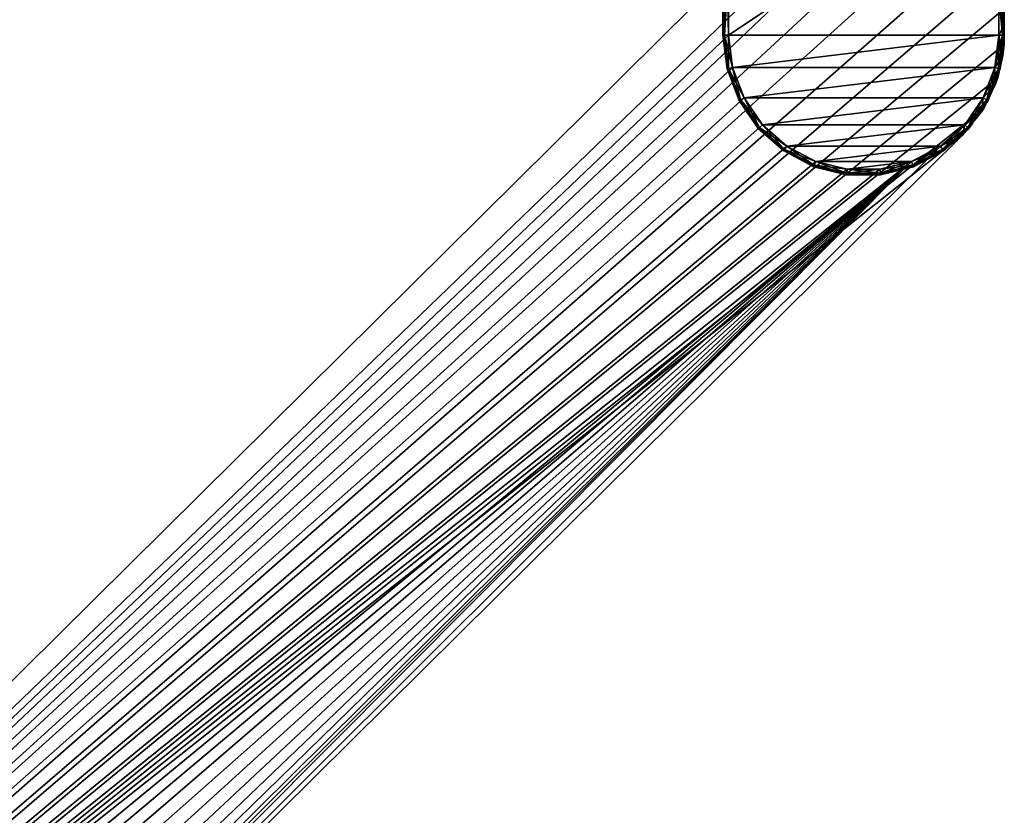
# Model space of a CAD drawing. Header units: metres. Extents: x 0 to 967, y -215 to 49.
# Tile 7 of 10: x 104 to 191, y -100 to -29. Entities that reach past the tile are written whole.
import ezdxf

# ---------------------------------------------------------------- set-up
doc = ezdxf.new("R2010")
doc.units = ezdxf.units.M

msp = doc.modelspace()

# ---------------------------------------------------------------- linework, layer by layer
at = {"layer": 'Y2A97L01'}
for points in [[(166.349472, -30.5, 1986.5), (166.349472, -30.5, 1991.5), (166.349472, -14.5, 1986.5)], [(166.349472, -30.5, 1991.5), (166.349472, -14.5, 1991.5), (166.349472, -14.5, 1986.5)], [(166.495911, -14.5, 1986.146484), (166.495911, -30.5, 1986.146484), (166.349472, -14.5, 1986.5)], [(166.495911, -30.5, 1986.146484), (166.349472, -30.5, 1986.5), (166.349472, -14.5, 1986.5)], [(166.495911, -30.5, 1991.853516), (166.495911, -14.5, 1991.853516), (166.349472, -30.5, 1991.5)], [(166.495911, -14.5, 1991.853516), (166.349472, -14.5, 1991.5), (166.349472, -30.5, 1991.5)], [(166.849472, -14.5, 1986), (166.849472, -30.5, 1986), (166.495911, -14.5, 1986.146484)], [(166.849472, -30.5, 1986), (166.495911, -30.5, 1986.146484), (166.495911, -14.5, 1986.146484)], [(166.849472, -24.792381, 1992), (166.495911, -14.5, 1991.853516), (166.495911, -30.5, 1991.853516)], [(190.849472, -30.5, 1986), (166.849472, -30.5, 1986), (190.849472, -14.5, 1986)], [(166.849472, -30.5, 1986), (166.849472, -14.5, 1986), (190.849472, -14.5, 1986)], [(191.203018, -14.5, 1986.146484), (191.203018, -30.5, 1986.146484), (190.849472, -14.5, 1986)], [(191.203018, -30.5, 1986.146484), (190.849472, -30.5, 1986), (190.849472, -14.5, 1986)], [(191.203018, -30.5, 1991.853516), (191.203018, -14.5, 1991.853516), (190.849472, -27, 1992)], [(191.349472, -14.5, 1986.5), (191.349472, -30.5, 1986.5), (191.203018, -14.5, 1986.146484)], [(191.349472, -30.5, 1986.5), (191.203018, -30.5, 1986.146484), (191.203018, -14.5, 1986.146484)], [(191.349472, -30.5, 1991.5), (191.349472, -14.5, 1991.5), (191.203018, -30.5, 1991.853516)], [(191.349472, -14.5, 1991.5), (191.203018, -14.5, 1991.853516), (191.203018, -30.5, 1991.853516)], [(191.349472, -30.5, 1986.5), (191.349472, -14.5, 1986.5), (191.349472, -30.5, 1991.5)], [(191.349472, -14.5, 1986.5), (191.349472, -14.5, 1991.5), (191.349472, -30.5, 1991.5)], [(178.153732, -18.019377, 1998), (10.203054, -179.964493, 1998), (181.160767, -18.215542, 1998)], [(10.203054, -179.964493, 1998), (178.153732, -18.019377, 1998), (170.052521, -21.619474, 1998)], [(181.160767, -18.215542, 1998), (10.203054, -179.964493, 1998), (184.033463, -19.125635, 1998)], [(184.033463, -19.125635, 1998), (10.203054, -179.964493, 1998), (186.604889, -20.696764, 1998)], [(186.604889, -20.696764, 1998), (10.203054, -179.964493, 1998), (188.725601, -22.837624, 1998)], [(170.052521, -21.619474, 1998), (170.052521, -21.619474, 1992), (10.203054, -179.964493, 1998)], [(170.052521, -21.619474, 1992), (166.849472, -24.792381, 1992), (10.203054, -179.964493, 1998)], [(188.725601, -22.837624, 1998), (10.203054, -179.964493, 1998), (190.272339, -25.42379, 1998)], [(10.203054, -179.964493, 1998), (166.849472, -24.792381, 1992), (13.352166, -176.845032, 1992)], [(166.849472, -30.5, 1992), (13.352166, -176.845032, 1992), (166.849472, -24.792381, 1992)], [(166.849472, -30.5, 1992), (166.849472, -24.792381, 1992), (166.495911, -30.5, 1991.853516)], [(190.272339, -25.42379, 1998), (10.203054, -179.964493, 1998), (191.155228, -28.30497, 1998)], [(190.849472, -27, 1992), (191.155228, -28.30497, 1998), (191.319717, -29.63806, 1992)], [(190.849472, -30.5, 1992), (191.203018, -30.5, 1991.853516), (190.849472, -27, 1992)], [(190.849472, -27, 1992), (191.319717, -29.63806, 1992), (190.849472, -30.5, 1992)], [(191.155228, -28.30497, 1998), (10.203054, -179.964493, 1998), (191.322952, -31.313715, 1998)], [(191.155228, -28.30497, 1998), (191.322952, -31.313715, 1998), (191.319717, -29.63806, 1992)], [(191.319717, -29.63806, 1992), (191.216888, -32.315727, 1992), (190.849472, -30.5, 1992)], [(191.319717, -29.63806, 1992), (191.322952, -31.313715, 1998), (191.216888, -32.315727, 1992)], [(167.198166, -33.371788, 1992), (13.352166, -176.845032, 1992), (166.849472, -30.5, 1992)], [(166.712692, -33.491447, 1986.5), (166.712692, -33.491447, 1991.5), (166.349472, -30.5, 1986.5)], [(166.712692, -33.491447, 1991.5), (166.349472, -30.5, 1991.5), (166.349472, -30.5, 1986.5)], [(166.495911, -30.5, 1986.146484), (166.854889, -33.456398, 1986.146484), (166.349472, -30.5, 1986.5)], [(166.854889, -33.456398, 1986.146484), (166.712692, -33.491447, 1986.5), (166.349472, -30.5, 1986.5)], [(166.495911, -30.5, 1991.853516), (166.349472, -30.5, 1991.5), (166.712692, -33.491447, 1991.5)], [(166.849472, -30.5, 1986), (167.198166, -33.371788, 1986), (166.495911, -30.5, 1986.146484)], [(167.198166, -33.371788, 1986), (166.854889, -33.456398, 1986.146484), (166.495911, -30.5, 1986.146484)], [(166.849472, -30.5, 1992), (166.495911, -30.5, 1991.853516), (166.854889, -33.456398, 1991.853516)], [(166.854889, -33.456398, 1991.853516), (166.495911, -30.5, 1991.853516), (166.712692, -33.491447, 1991.5)], [(167.198166, -33.371788, 1986), (166.849472, -30.5, 1986), (190.849472, -30.5, 1986)], [(167.198166, -33.371788, 1992), (166.849472, -30.5, 1992), (166.854889, -33.456398, 1991.853516)], [(190.500778, -33.371788, 1986), (167.198166, -33.371788, 1986), (190.849472, -30.5, 1986)], [(190.500778, -33.371788, 1986), (190.849472, -30.5, 1986), (190.844055, -33.456398, 1986.146484)], [(190.849472, -30.5, 1992), (190.500778, -33.371788, 1992), (191.203018, -30.5, 1991.853516)], [(190.500778, -33.371788, 1992), (190.844055, -33.456398, 1991.853516), (191.203018, -30.5, 1991.853516)], [(190.849472, -30.5, 1992), (191.216888, -32.315727, 1992), (190.500778, -33.371788, 1992)], [(190.849472, -30.5, 1986), (191.203018, -30.5, 1986.146484), (190.844055, -33.456398, 1986.146484)], [(190.844055, -33.456398, 1986.146484), (191.203018, -30.5, 1986.146484), (190.986237, -33.491447, 1986.5)], [(191.203018, -30.5, 1991.853516), (190.844055, -33.456398, 1991.853516), (191.349472, -30.5, 1991.5)], [(190.844055, -33.456398, 1991.853516), (190.986237, -33.491447, 1991.5), (191.349472, -30.5, 1991.5)], [(191.349472, -30.5, 1986.5), (191.349472, -30.5, 1991.5), (190.986237, -33.491447, 1986.5)], [(191.349472, -30.5, 1991.5), (190.986237, -33.491447, 1991.5), (190.986237, -33.491447, 1986.5)], [(191.203018, -30.5, 1986.146484), (191.349472, -30.5, 1986.5), (190.986237, -33.491447, 1986.5)], [(191.322952, -31.313715, 1998), (10.203054, -179.964493, 1998), (190.765762, -34.275169, 1998)], [(191.322952, -31.313715, 1998), (190.765762, -34.275169, 1998), (191.216888, -32.315727, 1992)], [(191.216888, -32.315727, 1992), (190.545715, -34.909954, 1992), (190.500778, -33.371788, 1992)], [(191.216888, -32.315727, 1992), (190.765762, -34.275169, 1998), (190.545715, -34.909954, 1992)], [(168.223999, -36.076679, 1992), (13.352166, -176.845032, 1992), (167.198166, -33.371788, 1992)], [(166.854889, -33.456398, 1986.146484), (167.910934, -36.240982, 1986.146484), (166.712692, -33.491447, 1986.5)], [(166.854889, -33.456398, 1991.853516), (166.712692, -33.491447, 1991.5), (167.781265, -36.30904, 1991.5)], [(167.781265, -36.30904, 1986.5), (167.781265, -36.30904, 1991.5), (166.712692, -33.491447, 1986.5)], [(167.781265, -36.30904, 1991.5), (166.712692, -33.491447, 1991.5), (166.712692, -33.491447, 1986.5)], [(167.910934, -36.240982, 1986.146484), (167.781265, -36.30904, 1986.5), (166.712692, -33.491447, 1986.5)], [(167.198166, -33.371788, 1986), (168.223999, -36.076679, 1986), (166.854889, -33.456398, 1986.146484)], [(167.198166, -33.371788, 1992), (166.854889, -33.456398, 1991.853516), (167.910934, -36.240982, 1991.853516)], [(168.223999, -36.076679, 1986), (167.910934, -36.240982, 1986.146484), (166.854889, -33.456398, 1986.146484)], [(167.910934, -36.240982, 1991.853516), (166.854889, -33.456398, 1991.853516), (167.781265, -36.30904, 1991.5)], [(168.223999, -36.076679, 1986), (167.198166, -33.371788, 1986), (190.500778, -33.371788, 1986)], [(168.223999, -36.076679, 1992), (167.198166, -33.371788, 1992), (167.910934, -36.240982, 1991.853516)], [(189.474945, -36.076679, 1986), (168.223999, -36.076679, 1986), (190.500778, -33.371788, 1986)], [(189.474945, -36.076679, 1986), (190.500778, -33.371788, 1986), (189.787994, -36.240982, 1986.146484)], [(190.500778, -33.371788, 1992), (189.474945, -36.076679, 1992), (190.844055, -33.456398, 1991.853516)], [(190.500778, -33.371788, 1992), (190.545715, -34.909954, 1992), (189.474945, -36.076679, 1992)], [(189.474945, -36.076679, 1992), (189.787994, -36.240982, 1991.853516), (190.844055, -33.456398, 1991.853516)], [(190.500778, -33.371788, 1986), (190.844055, -33.456398, 1986.146484), (189.787994, -36.240982, 1986.146484)], [(189.787994, -36.240982, 1986.146484), (190.844055, -33.456398, 1986.146484), (189.917664, -36.30904, 1986.5)], [(190.844055, -33.456398, 1991.853516), (189.787994, -36.240982, 1991.853516), (190.986237, -33.491447, 1991.5)], [(189.787994, -36.240982, 1991.853516), (189.917664, -36.30904, 1991.5), (190.986237, -33.491447, 1991.5)], [(190.844055, -33.456398, 1986.146484), (190.986237, -33.491447, 1986.5), (189.917664, -36.30904, 1986.5)], [(190.986237, -33.491447, 1986.5), (190.986237, -33.491447, 1991.5), (189.917664, -36.30904, 1986.5)], [(190.986237, -33.491447, 1991.5), (189.917664, -36.30904, 1991.5), (189.917664, -36.30904, 1986.5)], [(190.765762, -34.275169, 1998), (10.203054, -179.964493, 1998), (189.516037, -37.017227, 1998)], [(189.516037, -37.017227, 1998), (189.337051, -37.301525, 1992), (190.545715, -34.909954, 1992)], [(190.545715, -34.909954, 1992), (189.337051, -37.301525, 1992), (189.474945, -36.076679, 1992)], [(190.765762, -34.275169, 1998), (189.516037, -37.017227, 1998), (190.545715, -34.909954, 1992)], [(169.86734, -38.457474, 1992), (13.352166, -176.845032, 1992), (168.223999, -36.076679, 1992)], [(167.910934, -36.240982, 1986.146484), (169.602707, -38.691921, 1986.146484), (167.781265, -36.30904, 1986.5)], [(167.910934, -36.240982, 1991.853516), (167.781265, -36.30904, 1991.5), (169.493088, -38.789032, 1991.5)], [(169.493088, -38.789032, 1986.5), (169.493088, -38.789032, 1991.5), (167.781265, -36.30904, 1986.5)], [(169.493088, -38.789032, 1991.5), (167.781265, -36.30904, 1991.5), (167.781265, -36.30904, 1986.5)], [(169.602707, -38.691921, 1986.146484), (169.493088, -38.789032, 1986.5), (167.781265, -36.30904, 1986.5)], [(168.223999, -36.076679, 1986), (169.86734, -38.457474, 1986), (167.910934, -36.240982, 1986.146484)], [(168.223999, -36.076679, 1992), (167.910934, -36.240982, 1991.853516), (169.602707, -38.691921, 1991.853516)], [(169.86734, -38.457474, 1986), (169.602707, -38.691921, 1986.146484), (167.910934, -36.240982, 1986.146484)], [(169.602707, -38.691921, 1991.853516), (167.910934, -36.240982, 1991.853516), (169.493088, -38.789032, 1991.5)], [(169.86734, -38.457474, 1986), (168.223999, -36.076679, 1986), (189.474945, -36.076679, 1986)], [(169.86734, -38.457474, 1992), (168.223999, -36.076679, 1992), (169.602707, -38.691921, 1991.853516)], [(187.831604, -38.457474, 1986), (169.86734, -38.457474, 1986), (189.474945, -36.076679, 1986)], [(187.831604, -38.457474, 1986), (189.474945, -36.076679, 1986), (188.096237, -38.691921, 1986.146484)], [(189.474945, -36.076679, 1992), (187.831604, -38.457474, 1992), (189.787994, -36.240982, 1991.853516)], [(189.474945, -36.076679, 1992), (189.337051, -37.301525, 1992), (187.831604, -38.457474, 1992)], [(187.831604, -38.457474, 1992), (188.096237, -38.691921, 1991.853516), (189.787994, -36.240982, 1991.853516)], [(189.474945, -36.076679, 1986), (189.787994, -36.240982, 1986.146484), (188.096237, -38.691921, 1986.146484)], [(188.096237, -38.691921, 1986.146484), (189.787994, -36.240982, 1986.146484), (188.205856, -38.789032, 1986.5)], [(189.787994, -36.240982, 1991.853516), (188.096237, -38.691921, 1991.853516), (189.917664, -36.30904, 1991.5)], [(188.096237, -38.691921, 1991.853516), (188.205856, -38.789032, 1991.5), (189.917664, -36.30904, 1991.5)], [(189.787994, -36.240982, 1986.146484), (189.917664, -36.30904, 1986.5), (188.205856, -38.789032, 1986.5)], [(189.917664, -36.30904, 1986.5), (189.917664, -36.30904, 1991.5), (188.205856, -38.789032, 1986.5)], [(189.917664, -36.30904, 1991.5), (188.205856, -38.789032, 1991.5), (188.205856, -38.789032, 1986.5)], [(189.516037, -37.017227, 1998), (10.203054, -179.964493, 1998), (187.646408, -39.380527, 1998)], [(187.646408, -39.380527, 1998), (187.646408, -39.380527, 1992), (189.516037, -37.017227, 1998)], [(187.646408, -39.380527, 1992), (189.337051, -37.301525, 1992), (189.516037, -37.017227, 1998)], [(189.337051, -37.301525, 1992), (187.646408, -39.380527, 1992), (187.831604, -38.457474, 1992)], [(172.0327, -40.375805, 1992), (13.352166, -176.845032, 1992), (169.86734, -38.457474, 1992)], [(169.86734, -38.457474, 1986), (172.0327, -40.375805, 1986), (169.602707, -38.691921, 1986.146484)], [(169.86734, -38.457474, 1992), (169.602707, -38.691921, 1991.853516), (171.831848, -40.666775, 1991.853516)], [(172.0327, -40.375805, 1986), (169.86734, -38.457474, 1986), (187.831604, -38.457474, 1986)], [(172.0327, -40.375805, 1992), (169.86734, -38.457474, 1992), (171.831848, -40.666775, 1991.853516)], [(185.666245, -40.375805, 1986), (172.0327, -40.375805, 1986), (187.831604, -38.457474, 1986)], [(185.666245, -40.375805, 1986), (187.831604, -38.457474, 1986), (185.867081, -40.666775, 1986.146484)], [(187.831604, -38.457474, 1992), (185.666245, -40.375805, 1992), (188.096237, -38.691921, 1991.853516)], [(187.831604, -38.457474, 1992), (187.646408, -39.380527, 1992), (185.666245, -40.375805, 1992)], [(187.831604, -38.457474, 1986), (188.096237, -38.691921, 1986.146484), (185.867081, -40.666775, 1986.146484)], [(169.602707, -38.691921, 1986.146484), (171.831848, -40.666775, 1986.146484), (169.493088, -38.789032, 1986.5)], [(169.602707, -38.691921, 1991.853516), (169.493088, -38.789032, 1991.5), (171.748657, -40.7873, 1991.5)], [(171.748657, -40.7873, 1986.5), (171.748657, -40.7873, 1991.5), (169.493088, -38.789032, 1986.5)], [(171.748657, -40.7873, 1991.5), (169.493088, -38.789032, 1991.5), (169.493088, -38.789032, 1986.5)], [(171.831848, -40.666775, 1986.146484), (171.748657, -40.7873, 1986.5), (169.493088, -38.789032, 1986.5)], [(172.0327, -40.375805, 1986), (171.831848, -40.666775, 1986.146484), (169.602707, -38.691921, 1986.146484)], [(171.831848, -40.666775, 1991.853516), (169.602707, -38.691921, 1991.853516), (171.748657, -40.7873, 1991.5)], [(185.666245, -40.375805, 1992), (185.867081, -40.666775, 1991.853516), (188.096237, -38.691921, 1991.853516)], [(185.867081, -40.666775, 1986.146484), (188.096237, -38.691921, 1986.146484), (185.950272, -40.7873, 1986.5)], [(188.096237, -38.691921, 1991.853516), (185.867081, -40.666775, 1991.853516), (188.205856, -38.789032, 1991.5)], [(185.867081, -40.666775, 1991.853516), (185.950272, -40.7873, 1991.5), (188.205856, -38.789032, 1991.5)], [(188.096237, -38.691921, 1986.146484), (188.205856, -38.789032, 1986.5), (185.950272, -40.7873, 1986.5)], [(188.205856, -38.789032, 1986.5), (188.205856, -38.789032, 1991.5), (185.950272, -40.7873, 1986.5)], [(188.205856, -38.789032, 1991.5), (185.950272, -40.7873, 1991.5), (185.950272, -40.7873, 1986.5)], [(187.646408, -39.380527, 1998), (10.203054, -179.964493, 1998), (27.796946, -197.725555, 1998)], [(187.646408, -39.380527, 1992), (187.646408, -39.380527, 1998), (27.796946, -197.725555, 1992)], [(187.646408, -39.380527, 1998), (27.796946, -197.725555, 1998), (27.796946, -197.725555, 1992)], [(27.796946, -197.725555, 1992), (185.666245, -40.375805, 1992), (187.646408, -39.380527, 1992)], [(174.594208, -41.720196, 1992), (13.352166, -176.845032, 1992), (172.0327, -40.375805, 1992)], [(185.666245, -40.375805, 1992), (27.796946, -197.725555, 1992), (183.104721, -41.720196, 1992)], [(171.831848, -40.666775, 1986.146484), (174.468842, -42.050774, 1986.146484), (171.748657, -40.7873, 1986.5)], [(171.831848, -40.666775, 1991.853516), (171.748657, -40.7873, 1991.5), (174.416916, -42.187702, 1991.5)], [(174.416916, -42.187702, 1986.5), (174.416916, -42.187702, 1991.5), (171.748657, -40.7873, 1986.5)], [(174.416916, -42.187702, 1991.5), (171.748657, -40.7873, 1991.5), (171.748657, -40.7873, 1986.5)], [(174.468842, -42.050774, 1986.146484), (174.416916, -42.187702, 1986.5), (171.748657, -40.7873, 1986.5)], [(172.0327, -40.375805, 1986), (174.594208, -41.720196, 1986), (171.831848, -40.666775, 1986.146484)], [(172.0327, -40.375805, 1992), (171.831848, -40.666775, 1991.853516), (174.468842, -42.050774, 1991.853516)], [(174.594208, -41.720196, 1986), (174.468842, -42.050774, 1986.146484), (171.831848, -40.666775, 1986.146484)], [(174.468842, -42.050774, 1991.853516), (171.831848, -40.666775, 1991.853516), (174.416916, -42.187702, 1991.5)], [(174.594208, -41.720196, 1986), (172.0327, -40.375805, 1986), (185.666245, -40.375805, 1986)], [(174.594208, -41.720196, 1992), (172.0327, -40.375805, 1992), (174.468842, -42.050774, 1991.853516)], [(183.104721, -41.720196, 1986), (174.594208, -41.720196, 1986), (185.666245, -40.375805, 1986)], [(183.104721, -41.720196, 1986), (185.666245, -40.375805, 1986), (183.230103, -42.050774, 1986.146484)], [(185.666245, -40.375805, 1992), (183.104721, -41.720196, 1992), (185.867081, -40.666775, 1991.853516)], [(183.104721, -41.720196, 1992), (183.230103, -42.050774, 1991.853516), (185.867081, -40.666775, 1991.853516)], [(185.666245, -40.375805, 1986), (185.867081, -40.666775, 1986.146484), (183.230103, -42.050774, 1986.146484)], [(183.230103, -42.050774, 1986.146484), (185.867081, -40.666775, 1986.146484), (183.282028, -42.187702, 1986.5)], [(185.867081, -40.666775, 1991.853516), (183.230103, -42.050774, 1991.853516), (185.950272, -40.7873, 1991.5)], [(183.230103, -42.050774, 1991.853516), (183.282028, -42.187702, 1991.5), (185.950272, -40.7873, 1991.5)], [(185.867081, -40.666775, 1986.146484), (185.950272, -40.7873, 1986.5), (183.282028, -42.187702, 1986.5)], [(185.950272, -40.7873, 1986.5), (185.950272, -40.7873, 1991.5), (183.282028, -42.187702, 1986.5)], [(185.950272, -40.7873, 1991.5), (183.282028, -42.187702, 1991.5), (183.282028, -42.187702, 1986.5)], [(177.40303, -42.412506, 1992), (13.352166, -176.845032, 1992), (174.594208, -41.720196, 1992)], [(13.352166, -176.845032, 1992), (183.104721, -41.720196, 1992), (19, -176.845032, 1992)], [(183.104721, -41.720196, 1992), (13.352166, -176.845032, 1992), (180.295914, -42.412506, 1992)], [(183.104721, -41.720196, 1992), (21.871788, -177.193726, 1992), (19, -176.845032, 1992)], [(21.871788, -177.193726, 1992), (183.104721, -41.720196, 1992), (24.576677, -178.219559, 1992)], [(24.576677, -178.219559, 1992), (183.104721, -41.720196, 1992), (26.957472, -179.8629, 1992)], [(26.957472, -179.8629, 1992), (183.104721, -41.720196, 1992), (28.875807, -182.028244, 1992)], [(183.104721, -41.720196, 1992), (27.796946, -197.725555, 1992), (28.875807, -195.661804, 1992)], [(28.875807, -195.661804, 1992), (30.220196, -193.100281, 1992), (183.104721, -41.720196, 1992)], [(28.875807, -182.028244, 1992), (183.104721, -41.720196, 1992), (30.220196, -184.589767, 1992)], [(30.220196, -193.100281, 1992), (30.912506, -190.291458, 1992), (183.104721, -41.720196, 1992)], [(30.220196, -184.589767, 1992), (183.104721, -41.720196, 1992), (30.912506, -187.39859, 1992)], [(30.912506, -187.39859, 1992), (183.104721, -41.720196, 1992), (30.912506, -190.291458, 1992)], [(174.594208, -41.720196, 1986), (177.40303, -42.412506, 1986), (174.468842, -42.050774, 1986.146484)], [(174.594208, -41.720196, 1992), (174.468842, -42.050774, 1991.853516), (177.360413, -42.763481, 1991.853516)], [(177.40303, -42.412506, 1986), (174.594208, -41.720196, 1986), (183.104721, -41.720196, 1986)], [(177.40303, -42.412506, 1992), (174.594208, -41.720196, 1992), (177.360413, -42.763481, 1991.853516)], [(180.295914, -42.412506, 1986), (177.40303, -42.412506, 1986), (183.104721, -41.720196, 1986)], [(180.295914, -42.412506, 1986), (183.104721, -41.720196, 1986), (180.338531, -42.763481, 1986.146484)], [(183.104721, -41.720196, 1992), (180.295914, -42.412506, 1992), (183.230103, -42.050774, 1991.853516)], [(183.104721, -41.720196, 1986), (183.230103, -42.050774, 1986.146484), (180.338531, -42.763481, 1986.146484)], [(180.295914, -42.412506, 1992), (13.352166, -176.845032, 1992), (177.40303, -42.412506, 1992)], [(174.468842, -42.050774, 1986.146484), (177.360413, -42.763481, 1986.146484), (174.416916, -42.187702, 1986.5)], [(174.468842, -42.050774, 1991.853516), (174.416916, -42.187702, 1991.5), (177.342758, -42.908859, 1991.5)], [(177.342758, -42.908859, 1986.5), (177.342758, -42.908859, 1991.5), (174.416916, -42.187702, 1986.5)], [(177.342758, -42.908859, 1991.5), (174.416916, -42.187702, 1991.5), (174.416916, -42.187702, 1986.5)], [(177.360413, -42.763481, 1986.146484), (177.342758, -42.908859, 1986.5), (174.416916, -42.187702, 1986.5)], [(177.40303, -42.412506, 1986), (177.360413, -42.763481, 1986.146484), (174.468842, -42.050774, 1986.146484)], [(177.360413, -42.763481, 1991.853516), (174.468842, -42.050774, 1991.853516), (177.342758, -42.908859, 1991.5)], [(177.360413, -42.763481, 1986.146484), (180.338531, -42.763481, 1986.146484), (177.342758, -42.908859, 1986.5)], [(180.338531, -42.763481, 1986.146484), (180.356171, -42.908859, 1986.5), (177.342758, -42.908859, 1986.5)], [(177.360413, -42.763481, 1991.853516), (177.342758, -42.908859, 1991.5), (180.356171, -42.908859, 1991.5)], [(177.40303, -42.412506, 1986), (180.295914, -42.412506, 1986), (177.360413, -42.763481, 1986.146484)], [(180.295914, -42.412506, 1986), (180.338531, -42.763481, 1986.146484), (177.360413, -42.763481, 1986.146484)], [(177.40303, -42.412506, 1992), (177.360413, -42.763481, 1991.853516), (180.338531, -42.763481, 1991.853516)], [(180.338531, -42.763481, 1991.853516), (177.360413, -42.763481, 1991.853516), (180.356171, -42.908859, 1991.5)], [(180.295914, -42.412506, 1992), (177.40303, -42.412506, 1992), (180.338531, -42.763481, 1991.853516)], [(180.295914, -42.412506, 1992), (180.338531, -42.763481, 1991.853516), (183.230103, -42.050774, 1991.853516)], [(180.338531, -42.763481, 1986.146484), (183.230103, -42.050774, 1986.146484), (180.356171, -42.908859, 1986.5)], [(183.230103, -42.050774, 1991.853516), (180.338531, -42.763481, 1991.853516), (183.282028, -42.187702, 1991.5)], [(180.338531, -42.763481, 1991.853516), (180.356171, -42.908859, 1991.5), (183.282028, -42.187702, 1991.5)], [(183.230103, -42.050774, 1986.146484), (183.282028, -42.187702, 1986.5), (180.356171, -42.908859, 1986.5)], [(183.282028, -42.187702, 1986.5), (183.282028, -42.187702, 1991.5), (180.356171, -42.908859, 1986.5)], [(183.282028, -42.187702, 1991.5), (180.356171, -42.908859, 1991.5), (180.356171, -42.908859, 1986.5)], [(180.356171, -42.908859, 1986.5), (180.356171, -42.908859, 1991.5), (177.342758, -42.908859, 1986.5)], [(180.356171, -42.908859, 1991.5), (177.342758, -42.908859, 1991.5), (177.342758, -42.908859, 1986.5)]]:
    msp.add_3dface(points, dxfattribs=at)

doc.saveas('drawing.dxf')
